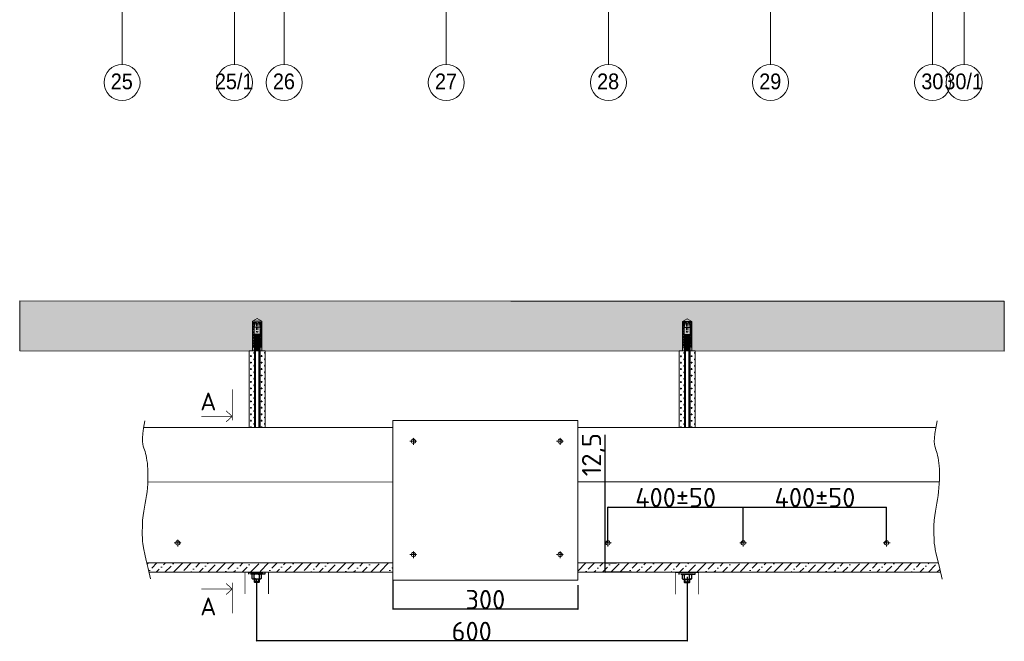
# Model space of a CAD drawing. Header units: millimetres. Extents: x 2030 to 92626, y -23454 to 23750.
# Tile 9 of 37: x 47032 to 68897, y -21262 to -7462. Entities that reach past the tile are written whole.
import ezdxf

# ---------------------------------------------------------------- set-up
doc = ezdxf.new("R2010")
doc.units = ezdxf.units.MM
for name, pattern in [('CENTER', [50.8, 31.75, -6.35, 6.35, -6.35]), ('HIDDEN2', [4.7625, 3.175, -1.5875]), ('Линия сетки', [25, 20, -2.5, 0, -2.5])]:
    doc.linetypes.add(name, pattern=pattern)
for name, color, linetype, lineweight in [('01_Техстронг Плита', 32, 'Continuous', 9), ('02_Техстронг Профиль', 7, 'Continuous', 9), ('Оси', 7, 'Continuous', 9), ('Расходные материалы', 252, 'Continuous', 9)]:
    doc.layers.add(name, color=color, linetype=linetype, lineweight=lineweight)
for name, color, linetype, lineweight, true_color in [('Анкеры и саморезы', 7, 'Continuous', 9, 0x000000), ('Размеры и выноски', 7, 'Continuous', 9, 0x000000), ('Строительные конструкции', 7, 'Continuous', 9, 0x000000), ('Шпильки', 7, 'Continuous', 9, 0x000000)]:
    doc.layers.add(name, color=color, linetype=linetype, lineweight=lineweight, true_color=true_color)
doc.styles.add('Arial_1', font='arial.ttf', dxfattribs={"width": 0.9, "height": 350})
doc.styles.add('ISOCPEUR', font='isocpeur.ttf')
doc.styles.add('MPM', font='isocpeur.ttf')
doc.dimstyles.new('ISO-25', dxfattribs={"dimtxt": 2.5, "dimasz": 2.5, "dimexe": 1.25, "dimexo": 0.625, "dimtad": 1, "dimtxsty": 'Standard', "dimcen": 2.5, "dimadec": 0, "dimazin": 0, "dimtfac": 1, "dimtmove": 0, "dimatfit": 3, "dimfxl": 1, "dimarcsym": 0})

# ---------------------------------------------------------------- blocks, each defined once
blk = doc.blocks.new('Ось сетки - Круг_Ø8 мм-6577-МКСС_LB01_-7_650__Кабельные конструкции_Короба_ 4')
at = {"layer": 'Оси', "lineweight": 20}
for start, end in [(360, 180), (180, 360)]:
    blk.add_arc((0, 0), 4, start, end, dxfattribs=at)
blk = doc.blocks.new('_Oblique')
at = {"color": 0, "linetype": 'ByBlock', "lineweight": -2}
blk.add_line((-0.5, -0.5), (0.5, 0.5), dxfattribs=at)
blk = doc.blocks.new('*D183')
at = {"layer": 'Defpoints', "color": 0, "transparency": 16777216}
for p in [(55315, -19909), (59430, -20014), (55315, -20550)]:
    blk.add_point(p, dxfattribs=at)
at = {"layer": 'Размеры и выноски', "color": 0, "lineweight": -2, "transparency": 16777216}
for p, q in [((55315, -19909), (55315, -20551)), ((59430, -20014), (59430, -20551)), ((59430, -20550), (55315, -20550))]:
    blk.add_line(p, q, dxfattribs=at)
at = {"layer": 'Размеры и выноски', "color": 0, "lineweight": -2, "transparency": 16777216, "xscale": 2.5, "yscale": 2.5, "zscale": 2.5, "rotation": 180}
blk.add_blockref('_Oblique', (55315, -20550), dxfattribs=at)
at = {"layer": 'Размеры и выноски', "color": 0, "lineweight": -2, "transparency": 16777216, "xscale": 2.5, "yscale": 2.5, "zscale": 2.5}
blk.add_blockref('_Oblique', (59430, -20550), dxfattribs=at)
at = {"layer": 'Размеры и выноски', "color": 0, "transparency": 16777216, "insert": (57373, -20336), "char_height": 250, "attachment_point": 5, "style": 'ISOCPEUR'}
blk.add_mtext('{\\H1.70293x;300}', dxfattribs=at)
blk = doc.blocks.new('*D171')
at = {"layer": 'Defpoints', "color": 0, "transparency": 16777216}
for p in [(60036, -19524), (60283, -19524), (60620, -19730)]:
    blk.add_point(p, dxfattribs=at)
at = {"layer": 'Размеры и выноски', "color": 0, "lineweight": -2, "transparency": 16777216}
for p, q in [((60036, -19524), (60036, -16682)), ((60283, -19524), (60035, -19524)), ((60036, -19730), (60036, -19524)), ((60620, -19730), (60035, -19730)), ((60036, -19730), (60036, -19733))]:
    blk.add_line(p, q, dxfattribs=at)
at = {"layer": 'Размеры и выноски', "color": 0, "lineweight": -2, "transparency": 16777216, "xscale": 2.5, "yscale": 2.5, "zscale": 2.5}
for p, rotation in [((60036, -19524), 270), ((60036, -19730), 90)]:
    blk.add_blockref('_Oblique', p, dxfattribs=dict(at, rotation=rotation))
at = {"layer": 'Размеры и выноски', "color": 0, "transparency": 16777216, "insert": (59780, -17119), "char_height": 250, "attachment_point": 5, "rotation": 90, "style": 'ISOCPEUR'}
blk.add_mtext('{\\H1.70293x;12,5}', dxfattribs=at)
blk = doc.blocks.new('*D172')
at = {"layer": 'Defpoints', "color": 0, "transparency": 16777216}
for p in [(63099, -18283), (60096, -19086), (63099, -19078)]:
    blk.add_point(p, dxfattribs=at)
at = {"layer": 'Размеры и выноски', "color": 0, "lineweight": -2, "transparency": 16777216}
for p, q in [((60096, -19085), (60096, -18282)), ((60096, -18283), (63099, -18283)), ((63099, -19077), (63099, -18282))]:
    blk.add_line(p, q, dxfattribs=at)
at = {"layer": 'Размеры и выноски', "color": 0, "lineweight": -2, "transparency": 16777216, "xscale": 2.5, "yscale": 2.5, "zscale": 2.5, "rotation": 180}
blk.add_blockref('_Oblique', (60096, -18283), dxfattribs=at)
at = {"layer": 'Размеры и выноски', "color": 0, "lineweight": -2, "transparency": 16777216, "xscale": 2.5, "yscale": 2.5, "zscale": 2.5}
blk.add_blockref('_Oblique', (63099, -18283), dxfattribs=at)
at = {"layer": 'Размеры и выноски', "color": 0, "transparency": 16777216, "insert": (61598, -18070), "char_height": 250, "width": 288, "attachment_point": 5, "style": 'ISOCPEUR'}
blk.add_mtext('{\\H1.70293x;400\\A1;±50}', dxfattribs=at)
blk = doc.blocks.new('*D173')
at = {"layer": 'Defpoints', "color": 0, "transparency": 16777216}
for p in [(66282, -18283), (63099, -19078), (66282, -19078)]:
    blk.add_point(p, dxfattribs=at)
at = {"layer": 'Размеры и выноски', "color": 0, "lineweight": -2, "transparency": 16777216}
for p, q in [((63099, -19077), (63099, -18282)), ((63099, -18283), (66282, -18283)), ((66282, -19077), (66282, -18282))]:
    blk.add_line(p, q, dxfattribs=at)
at = {"layer": 'Размеры и выноски', "color": 0, "lineweight": -2, "transparency": 16777216, "xscale": 2.5, "yscale": 2.5, "zscale": 2.5, "rotation": 180}
blk.add_blockref('_Oblique', (63099, -18283), dxfattribs=at)
at = {"layer": 'Размеры и выноски', "color": 0, "lineweight": -2, "transparency": 16777216, "xscale": 2.5, "yscale": 2.5, "zscale": 2.5}
blk.add_blockref('_Oblique', (66282, -18283), dxfattribs=at)
at = {"layer": 'Размеры и выноски', "color": 0, "transparency": 16777216, "insert": (64691, -18070), "char_height": 250, "attachment_point": 5, "style": 'ISOCPEUR'}
blk.add_mtext('{\\H1.70293x;400\\A1;±50}', dxfattribs=at)
blk = doc.blocks.new('*U167')
at = {"layer": 'Анкеры и саморезы', "lineweight": 5, "true_color": 0x939598}
h = blk.add_hatch(dxfattribs=at)
h.set_pattern_fill('STEEL', color=252, scale=0.8)
h.set_pattern_definition([(45, (-16380.2264, 15704.676), (-1.79605122, 1.79605122), []), (45, (-16380.2264, 15705.946), (-1.79605122, 1.79605122), [])])
h.paths.add_polyline_path([(-4, 30.6), (-2.9, 36.7), (-5.8, 36.7), (-5.8, 4.7), (-4, 4.7)])
h.paths.add_polyline_path([(5.8, 36.7), (2.9, 36.7), (4, 30.6), (4, 4.7), (5.8, 4.7)])
at = {"layer": 'Анкеры и саморезы', "color": 252, "lineweight": 5, "true_color": 0x939598}
for p, q in [((6, 38.3), (-6, 38.3)), ((-5.8, 36.7), (-5.8, 4.7)), ((-0.8, 36.7), (-5.8, 36.7)), ((-4, 30.6), (-4, 4.7)), ((-3.9, 30.6), (3.9, 30.6)), ((-3.1, 35), (3.1, 35)), ((-0.8, 36.7), (-0.8, 35)), ((5.8, 36.7), (0.8, 36.7)), ((0.8, 36.7), (0.8, 35)), ((4, 30.6), (4, 4.7)), ((5.8, 36.7), (5.8, 4.7)), ((-4, 24.3), (-5.8, 24.3)), ((-4, 19.2), (-3.6, 19.5)), ((-4, 19.2), (-3.4, 18.9)), ((-4, 18), (-3.4, 18.4)), ((-4, 18), (-3.4, 17.7)), ((-4, 16.8), (-3.4, 17.2)), ((-4, 16.8), (-3.4, 16.5)), ((-4, 15.6), (-3.4, 16)), ((-4, 15.6), (-3.4, 15.3)), ((-4, 14.4), (-3.4, 14.8)), ((-4, 14.4), (-3.4, 14.1)), ((-4, 13.2), (-3.4, 13.6)), ((-4, 13.2), (-3.4, 12.9)), ((3.9, 21.5), (-3.9, 21.5)), ((-3.4, 18.4), (-3.4, 18.9)), ((-3.4, 17.2), (-3.4, 17.7)), ((-3.4, 16), (-3.4, 16.5)), ((-3.4, 14.8), (-3.4, 15.3)), ((-3.4, 13.6), (-3.4, 14.1)), ((-3.4, 12.4), (-3.4, 12.9)), ((3.4, 19), (3.4, 19.5)), ((4, 18.6), (3.4, 19)), ((4, 18.6), (3.4, 18.3)), ((3.4, 17.8), (3.4, 18.3)), ((4, 17.4), (3.4, 17.8)), ((4, 17.4), (3.4, 17.1)), ((3.4, 16.6), (3.4, 17.1)), ((4, 16.2), (3.4, 16.6)), ((4, 16.2), (3.4, 15.9)), ((3.4, 15.4), (3.4, 15.9)), ((4, 15), (3.4, 15.4)), ((4, 15), (3.4, 14.7)), ((3.4, 14.2), (3.4, 14.7)), ((4, 13.8), (3.4, 14.2)), ((4, 13.8), (3.4, 13.5)), ((3.4, 13), (3.4, 13.5)), ((4, 12.6), (3.4, 13)), ((4, 24.3), (5.8, 24.3)), ((-3.8, 4.7), (-6, 4.7)), ((-4, 12), (-3.4, 12.4)), ((-4, 12), (-3.4, 11.7)), ((-4, 10.8), (-3.4, 11.2)), ((-4, 10.8), (-3.4, 10.5)), ((-4, 9.6), (-3.4, 10)), ((-4, 9.6), (-3.4, 9.3)), ((-4, 8.4), (-3.4, 8.8)), ((-4, 8.4), (-3.4, 8.1)), ((-4, 7.2), (-3.4, 7.6)), ((-4, 7.2), (-3.4, 6.9)), ((-4, 6), (-3.4, 6.4)), ((-4, 6), (-3.4, 5.7)), ((-4, 4.8), (-3.4, 5.2)), ((-4, 4.8), (-3.4, 4.5)), ((-4, 3.6), (-3.4, 4)), ((-4, 3.6), (-3.4, 3.3)), ((-4, 2.4), (-3.4, 2.8)), ((-4, 2.4), (-3.4, 2.1)), ((-4, 1.2), (-3.4, 1.6)), ((-4, 1.2), (-3.4, 0.9)), ((-4, 0), (-3.4, 0.4)), ((-4, 0), (-3.9, 0)), ((-3.4, 11.2), (-3.4, 11.7)), ((-3.4, 10), (-3.4, 10.5)), ((-3.4, 8.8), (-3.4, 9.3)), ((-3.4, 7.6), (-3.4, 8.1)), ((-3.4, 6.4), (-3.4, 6.9)), ((-3.4, 5.2), (-3.4, 5.7)), ((-3.4, 4), (-3.4, 4.5)), ((-3.4, 2.8), (-3.4, 3.3)), ((-3.4, 1.6), (-3.4, 2.1)), ((-3.4, 0.4), (-3.4, 0.9)), ((4, 12.6), (3.4, 12.3)), ((3.4, 11.8), (3.4, 12.3)), ((4, 11.4), (3.4, 11.8)), ((4, 11.4), (3.4, 11.1)), ((3.4, 10.6), (3.4, 11.1)), ((4, 10.2), (3.4, 10.6)), ((4, 10.2), (3.4, 9.9)), ((3.4, 9.4), (3.4, 9.9)), ((4, 9), (3.4, 9.4)), ((4, 9), (3.4, 8.7)), ((3.4, 8.2), (3.4, 8.7)), ((4, 7.8), (3.4, 8.2)), ((4, 7.8), (3.4, 7.5)), ((3.4, 7), (3.4, 7.5)), ((4, 6.6), (3.4, 7)), ((4, 6.6), (3.4, 6.3)), ((3.4, 5.8), (3.4, 6.3)), ((4, 5.4), (3.4, 5.8)), ((4, 5.4), (3.4, 5.1)), ((3.4, 4.6), (3.4, 5.1)), ((6, 4.7), (3.4, 4.7)), ((4, 4.2), (3.4, 4.6)), ((4, 4.2), (3.4, 3.9)), ((3.4, 3.4), (3.4, 3.9)), ((4, 3), (3.4, 3.4)), ((4, 3), (3.4, 2.7)), ((3.4, 2.2), (3.4, 2.7)), ((4, 1.8), (3.4, 2.2)), ((4, 1.8), (3.4, 1.5)), ((3.4, 1), (3.4, 1.5)), ((4, 0.6), (3.4, 1)), ((4, 0.6), (3.4, 0.3)), ((3.4, 0), (3.4, 0.3))]:
    blk.add_line(p, q, dxfattribs=at)
at = {"layer": 'Анкеры и саморезы', "color": 252, "lineweight": 5, "true_color": 0x939598, "extrusion": (1.22461e-16, 5.99869e-32, -1)}
for p, q in [((-4, 30.6), (-2.9, 36.7)), ((-3.9, 30.6), (-3.1, 35)), ((-3.9, 21.5), (-3.9, 30.6)), ((2.9, 36.7), (4, 30.6)), ((3.1, 35), (3.9, 30.6)), ((3.9, 30.6), (3.9, 21.5)), ((-2.6, 20.7), (-3.9, 21.5)), ((2.6, 20.3), (-2.6, 20.3)), ((3.9, 21.5), (2.6, 20.7))]:
    blk.add_line(p, q, dxfattribs=at)
at = {"layer": 'Анкеры и саморезы', "color": 252, "linetype": 'HIDDEN2', "lineweight": 5, "true_color": 0x939598}
for p, q in [((-0.8, 35), (-0.8, 25.1)), ((0.8, 35), (0.8, 25.1))]:
    blk.add_line(p, q, dxfattribs=at)
at = {"layer": 'Анкеры и саморезы', "color": 252, "lineweight": 5, "true_color": 0x939598, "extrusion": (-1.22461e-16, 4.49903e-32, -1)}
for p, q in [((4, 18.6), (-4, 18)), ((4, 17.4), (-4, 16.8)), ((4, 16.2), (-4, 15.6)), ((4, 15), (-4, 14.4)), ((4, 13.8), (-4, 13.2)), ((3.4, 19.5), (-3.4, 18.9)), ((3.4, 19.5), (-3.4, 18.9)), ((3.4, 19), (-3.4, 18.4)), ((3.4, 18.3), (-3.4, 17.7)), ((3.4, 17.8), (-3.4, 17.2)), ((3.4, 17.1), (-3.4, 16.5)), ((3.4, 16.6), (-3.4, 16)), ((3.4, 15.9), (-3.4, 15.3)), ((3.4, 15.4), (-3.4, 14.8)), ((3.4, 14.7), (-3.4, 14.1)), ((3.4, 14.2), (-3.4, 13.6)), ((3.4, 13.5), (-3.4, 12.9)), ((3.4, 13), (-3.4, 12.4)), ((4, 12.6), (-4, 12)), ((4, 11.4), (-4, 10.8)), ((4, 10.2), (-4, 9.6)), ((4, 9), (-4, 8.4)), ((4, 7.8), (-4, 7.2)), ((4, 6.6), (-4, 6)), ((4, 5.4), (-4, 4.8)), ((4, 4.2), (-4, 3.6)), ((4, 3), (-4, 2.4)), ((4, 1.8), (-4, 1.2)), ((4, 0.6), (-4, 0)), ((3.4, 12.3), (-3.4, 11.7)), ((3.4, 11.8), (-3.4, 11.2)), ((3.4, 11.1), (-3.4, 10.5)), ((3.4, 11.1), (-3.4, 10.5)), ((3.4, 10.6), (-3.4, 10)), ((3.4, 9.9), (-3.4, 9.3)), ((3.4, 9.9), (-3.4, 9.3)), ((3.4, 9.4), (-3.4, 8.8)), ((3.4, 8.7), (-3.4, 8.1)), ((3.4, 8.2), (-3.4, 7.6)), ((3.4, 7.5), (-3.4, 6.9)), ((3.4, 7), (-3.4, 6.4)), ((3.4, 6.3), (-3.4, 5.7)), ((3.4, 5.8), (-3.4, 5.2)), ((3.4, 5.1), (-3.4, 4.5)), ((3.4, 4.6), (-3.4, 4)), ((3.4, 3.9), (-3.4, 3.3)), ((3.4, 3.4), (-3.4, 2.8)), ((3.4, 2.7), (-3.4, 2.1)), ((3.4, 2.2), (-3.4, 1.6)), ((3.4, 1.5), (-3.4, 0.9)), ((3.4, 1.5), (-3.4, 0.9)), ((3.4, 1), (-3.4, 0.4)), ((3.4, 0.3), (0.4, 0)), ((3.4, 0.3), (0.4, 0))]:
    blk.add_line(p, q, dxfattribs=at)
at = {"layer": 'Анкеры и саморезы', "color": 252, "lineweight": 5, "true_color": 0x939598, "extrusion": (1.22461e-16, -5.99869e-32, -1)}
for p, q in [((3.4, 19.5), (-3.6, 19.5)), ((-2.6, 20.3), (-3.4, 19.5)), ((2.6, 20.7), (-2.6, 20.7)), ((3.4, 19.5), (2.6, 20.3))]:
    blk.add_line(p, q, dxfattribs=at)
at = {"layer": 'Анкеры и саморезы', "color": 252, "lineweight": 5, "ltscale": 5, "true_color": 0x939598}
blk.add_line((6, 0), (-6, 0), dxfattribs=at)
at = {"layer": 'Анкеры и саморезы', "color": 252, "lineweight": 5, "true_color": 0x939598}
blk.add_lwpolyline([(-6, 0), (-6, 38.3), (0, 41.8), (6, 38.3), (6, 0)], dxfattribs=at)
at = {"layer": 'Анкеры и саморезы', "color": 252, "linetype": 'HIDDEN2', "lineweight": 5, "true_color": 0x939598}
blk.add_arc((0, 25.1), 0.8, 180, 0, dxfattribs=at)
blk = doc.blocks.new('*D175')
at = {"layer": 'Defpoints', "color": 0, "transparency": 16777216}
for p in [(52288, -19877), (61851, -19830), (52288, -21255)]:
    blk.add_point(p, dxfattribs=at)
at = {"layer": 'Размеры и выноски', "color": 0, "lineweight": -2, "transparency": 16777216}
for p, q in [((52288, -19877), (52288, -21257)), ((61851, -19831), (61851, -21257)), ((61851, -21255), (52288, -21255))]:
    blk.add_line(p, q, dxfattribs=at)
at = {"layer": 'Размеры и выноски', "color": 0, "lineweight": -2, "transparency": 16777216, "xscale": 2.5, "yscale": 2.5, "zscale": 2.5, "rotation": 180}
blk.add_blockref('_Oblique', (52288, -21255), dxfattribs=at)
at = {"layer": 'Размеры и выноски', "color": 0, "lineweight": -2, "transparency": 16777216, "xscale": 2.5, "yscale": 2.5, "zscale": 2.5}
blk.add_blockref('_Oblique', (61851, -21255), dxfattribs=at)
at = {"layer": 'Размеры и выноски', "color": 0, "transparency": 16777216, "insert": (57070, -21042), "char_height": 250, "attachment_point": 5, "style": 'ISOCPEUR'}
blk.add_mtext('{\\H1.70293x;600}', dxfattribs=at)

msp = doc.modelspace()

# ---------------------------------------------------------------- hatches: boundary and pattern name
at = {"layer": '01_Техстронг Плита', "ltscale": 4}
h = msp.add_hatch(dxfattribs=at)
h.set_pattern_fill('ANSI36', color=32, scale=42.429359, angle=-180, style=0)
h.set_pattern_definition([(225, (-69225.76, -107013.68), (-71.44247, -261.95573), [336.78304, -67.3566, 0, -67.3566])])
edge = h.paths.add_edge_path()
edge.add_line((55315.458, -19523.542), (49853.42, -19523.542))
edge.add_spline(control_points=[(49853.42, -19523.542), (49856.208, -19535.336), (49859.079, -19547.433), (49862.038, -19559.844)], knot_values=[4.13882252, 4.13882252, 4.13882252, 4.13882252, 4.143279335, 4.143279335, 4.143279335, 4.143279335], degree=3, periodic=0)
edge.add_spline(control_points=[(49862.038, -19559.844), (49874.242, -19611.036), (49887.927, -19667.551), (49903.279, -19730.061)], knot_values=[4.143279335, 4.143279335, 4.143279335, 4.143279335, 4.161663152, 4.161663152, 4.161663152, 4.161663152], degree=3, periodic=0)
edge.add_line((49903.279, -19730.061), (55315.458, -19730.061))
edge.add_line((55315.458, -19730.061), (55315.458, -19523.542))
edge = h.paths.add_edge_path()
edge.add_spline(control_points=[(67481.297, -19730.061), (67462.235, -19652.398), (67445.744, -19583.987), (67431.466, -19523.542)], knot_values=[4.138412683, 4.138412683, 4.138412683, 4.138412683, 4.161159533, 4.161159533, 4.161159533, 4.161159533], degree=3, periodic=0)
edge.add_line((67431.466, -19523.542), (59427.098, -19523.542))
edge.add_line((59427.098, -19523.542), (59427.098, -19730.061))
edge.add_line((59427.098, -19730.061), (67481.297, -19730.061))
at = {"layer": 'Строительные конструкции'}
h = msp.add_hatch(dxfattribs=at)
h.set_pattern_fill('AR-CONC', color=256, scale=4.774714)
h.set_pattern_definition([(50, (-1048644.9, 177096.6), (869.8798, -76.1046), [90.9583, -1000.5414]), (355, (-1048644.9, 177096.6), (-168.2773, 912.2419), [72.76665, -800.4359]), (100.451445, (-1048572.4, 177090.2), (701.6025, 836.1373), [77.3027, -850.3301]), (46.1842, (-1048644.9, 177339.1), (1294.325, -200.7401), [136.4375, -1500.8121]), (96.63556, (-1048537, 177322.4), (1133.537, 1181.3891), [115.954, -1275.4963]), (351.18415, (-1048644.9, 177339.1), (1133.537, 1181.3891), [109.1498, -1200.6484]), (21, (-1048523.6, 177278.5), (723.91543, -488.28712), [90.9583, -1000.5414]), (326, (-1048523.6, 177278.5), (295.08704, 879.44495), [72.76665, -800.43314]), (71.451445, (-1048463.3, 177237.8), (1019.0025, 391.15783), [77.3027, -850.3286]), (37.5, (-1048644.9, 177096.57), (14.7472, 403.72617), [0, -790.73092, 0, -812.56091, 0, -803.46508]), (7.5, (-1048644.9, 177096.57), (319.04481, 478.33364), [0, -463.281, 0, -772.53926, 0, -306.22631]), (327.5, (-1048915.34, 177096.57), (647.40638, -27.35312), [0, -303.19437, 0, -945.96644, 0, -1255.2247]), (317.5, (-1049036.6, 177096.57), (707.27455, 121.40424), [0, -394.15268, 0, -628.21874, 0, -891.39145])])
h.paths.add_polyline_path([(47031.82, -13703.441), (47031.82, -14812.964), (68897.177, -14817.702), (68897.177, -13708.18), (57935.408, -13708.18)])
at = {"layer": 'Шпильки'}
h = msp.add_hatch(dxfattribs=at)
h.set_pattern_fill('CROSS', color=102, scale=11.300158)
h.set_pattern_definition([(0, (-504606.24, -293559.165), (71.756001, 71.756001), [35.878, -107.634002]), (90, (-504588.3, -293577.104), (-71.756001, 71.756001), [35.878, -107.634002])])
h.paths.add_polyline_path([(52127.14, -16516.464), (52243.38, -16516.464), (52243.38, -14813.867), (52127.14, -14813.867)])
h = msp.add_hatch(dxfattribs=at)
h.set_pattern_fill('CROSS', color=102, scale=11.300158)
h.set_pattern_definition([(0, (-504368.74, -293558.75), (71.756001, 71.756001), [35.878, -107.634002]), (90, (-504350.8, -293576.685), (-71.756001, 71.756001), [35.878, -107.634002])])
h.paths.add_polyline_path([(52364.637, -16516.464), (52480.877, -16516.464), (52480.949, -14813.965), (52364.709, -14813.965)])
h = msp.add_hatch(dxfattribs=at)
h.set_pattern_fill('CROSS', color=102, scale=11.300158)
h.set_pattern_definition([(0, (-495056.81, -293561.436), (71.756001, 71.756001), [35.878, -107.634002]), (90, (-495038.874, -293579.375), (-71.756001, 71.756001), [35.878, -107.634002])])
h.paths.add_polyline_path([(61676.564, -16518.735), (61792.803, -16518.735), (61792.803, -14816.137), (61676.564, -14816.137)])
h = msp.add_hatch(dxfattribs=at)
h.set_pattern_fill('CROSS', color=102, scale=11.300158)
h.set_pattern_definition([(0, (-494819.316, -293561.02), (71.756001, 71.756001), [35.878, -107.634002]), (90, (-494801.38, -293578.956), (-71.756001, 71.756001), [35.878, -107.634002])])
h.paths.add_polyline_path([(61914.061, -16518.735), (62030.3, -16518.735), (62030.372, -14816.235), (61914.133, -14816.235)])

# ---------------------------------------------------------------- linework, layer by layer
at = {"ltscale": 100}
for p, q in [((52364.71, -14813.519), (52243.91, -14813.519)), ((61914.133, -14815.79), (61793.334, -14815.79))]:
    msp.add_line(p, q, dxfattribs=at)
at = {"ltscale": 40}
for p, q in [((52243.91, -14813.519), (52243.91, -16516.464)), ((52259.01, -14813.519), (52259.01, -16516.464)), ((52349.61, -16516.464), (52349.61, -14813.519)), ((52364.71, -14813.519), (52364.71, -16516.464)), ((61793.334, -14815.79), (61793.334, -16518.735)), ((61808.433, -14815.79), (61808.433, -16518.735)), ((61899.033, -16518.735), (61899.033, -14815.79)), ((61914.133, -14815.79), (61914.133, -16518.735))]:
    msp.add_line(p, q, dxfattribs=at)
at = {"linetype": 'HIDDEN2', "ltscale": 100}
for p, q in [((52221.629, -19773.927), (52239.53, -19786.815)), ((52221.629, -19876.606), (52239.53, -19863.718)), ((52257.432, -19773.927), (52239.53, -19786.815)), ((52239.53, -19863.718), (52239.53, -19786.815)), ((52257.432, -19876.606), (52239.53, -19863.718)), ((52337.869, -19773.927), (52355.77, -19786.815)), ((52337.869, -19876.606), (52355.77, -19863.718)), ((52373.671, -19773.927), (52355.77, -19786.815)), ((52355.77, -19863.718), (52355.77, -19786.815)), ((52373.671, -19876.606), (52355.77, -19863.718)), ((61774.946, -19778.709), (61792.847, -19791.598)), ((61774.946, -19881.389), (61792.847, -19868.5)), ((61810.748, -19778.709), (61792.847, -19791.598)), ((61792.847, -19868.5), (61792.847, -19791.598)), ((61810.748, -19881.389), (61792.847, -19868.5)), ((61891.185, -19778.709), (61909.086, -19791.598)), ((61891.185, -19881.389), (61909.086, -19868.5)), ((61926.988, -19778.709), (61909.086, -19791.598)), ((61909.086, -19868.5), (61909.086, -19791.598)), ((61926.988, -19881.389), (61909.086, -19868.5))]:
    msp.add_line(p, q, dxfattribs=at)
at = {"linetype": 'HIDDEN2', "ltscale": 40}
for p, q in [((52237.25, -19876.606), (52237.25, -19942.039)), ((52252.35, -19876.606), (52252.35, -19957.139)), ((52342.95, -19957.139), (52342.95, -19876.606)), ((52358.05, -19942.039), (52358.05, -19876.606)), ((61790.567, -19881.389), (61790.567, -19946.822)), ((61805.667, -19881.389), (61805.667, -19961.922)), ((61896.267, -19961.922), (61896.267, -19881.389)), ((61911.367, -19946.822), (61911.367, -19881.389)), ((52358.05, -19942.039), (52237.25, -19942.039)), ((52237.25, -19942.039), (52252.35, -19957.139)), ((52342.95, -19957.139), (52252.35, -19957.139)), ((52358.05, -19942.039), (52342.95, -19957.139)), ((61911.367, -19946.822), (61790.567, -19946.822)), ((61790.567, -19946.822), (61805.667, -19961.922)), ((61896.267, -19961.922), (61805.667, -19961.922)), ((61911.367, -19946.822), (61896.267, -19961.922))]:
    msp.add_line(p, q, dxfattribs=at)
at = {"color": 7, "lineweight": 50, "const_width": 15.916}
for points in [[(51751.555, -15671.156), (51751.555, -16356.485)], [(51751.555, -16268.55), (51615.568, -16146.133)], [(51751.555, -16268.55), (51064.167, -16268.55)], [(51751.555, -16268.55), (51615.568, -16390.966)], [(52035.597, -19733.66), (52557.23, -19733.66), (52557.23, -20211.131)], [(52035.597, -19733.66), (52035.597, -20211.131)], [(61588.914, -19738.443), (62110.546, -19738.443), (62110.546, -20215.914)], [(61588.914, -19738.443), (61588.914, -20215.914)], [(51751.555, -20101.907), (51064.167, -20101.907)], [(51751.555, -20101.907), (51615.568, -19979.49)], [(51751.555, -20101.907), (51615.568, -20224.323)], [(51751.555, -19958.877), (51751.555, -20644.207)]]:
    msp.add_lwpolyline(points, dxfattribs=at)
at = {"linetype": 'HIDDEN2', "ltscale": 100}
for points in [[(52474.289, -19773.927), (52121.011, -19773.927), (52121.011, -19733.66), (52474.289, -19733.66)], [(52208.342, -19773.927), (52190.441, -19786.815), (52190.441, -19863.718), (52208.342, -19876.606), (52386.959, -19876.606), (52404.86, -19863.718), (52404.86, -19786.815), (52386.959, -19773.927)], [(62027.606, -19778.709), (61674.328, -19778.709), (61674.328, -19738.443), (62027.606, -19738.443)], [(61761.658, -19778.709), (61743.757, -19791.598), (61743.757, -19868.5), (61761.658, -19881.389), (61940.275, -19881.389), (61958.176, -19868.5), (61958.176, -19791.598), (61940.275, -19778.709)]]:
    msp.add_lwpolyline(points, close=True, dxfattribs=at)
at = {"layer": '01_Техстронг Плита', "color": 5, "ltscale": 4}
msp.add_lwpolyline([(59427.098, -19908.512), (55315.458, -19908.512), (55315.458, -16361.78), (59427.098, -16361.78)], close=True, dxfattribs=at)
at = {"layer": '01_Техстронг Плита', "color": 32, "ltscale": 4}
for points in [[(49784.84, -16516.464), (55315.458, -16516.464)], [(59427.098, -16516.464), (67378.087, -16516.464)], [(49876.437, -17725.731), (55315.458, -17725.555)], [(59427.098, -17725.423), (67454.475, -17725.164)], [(55315.458, -19523.542), (49854.293, -19523.542)], [(67431.466, -19523.542), (59427.098, -19523.542)], [(55315.458, -19730.061), (49903.706, -19730.061)], [(49903.706, -19730.061), (55315.458, -19730.061)], [(67481.297, -19730.061), (59427.098, -19730.061)], [(59427.098, -19730.061), (67481.297, -19730.061)]]:
    msp.add_lwpolyline(points, dxfattribs=at)
for points in [[(49811.204, -16371.271), (49725.328, -16833.116), (49806.197, -16984.12), (49898.876, -17375.528), (49861.727, -18146.587), (49723.79, -18563.76), (49769.313, -19194.942), (49940.226, -19879.153)], [(67409.174, -16370.984), (67303.339, -16833.116), (67384.209, -16984.12), (67476.888, -17375.528), (67439.738, -18146.587), (67301.802, -18563.76), (67347.325, -19194.942), (67519.865, -19885.746)]]:
    msp.add_open_spline(points, degree=3, knots=[0, 0, 0, 0, 1, 2, 3, 4, 4.175284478, 4.175284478, 4.175284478, 4.175284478], dxfattribs=at)
at = {"layer": 'Оси', "linetype": 'Линия сетки'}
for p, q in [((49304.723, -8455.161), (49304.723, 23749.948)), ((51804.723, -8455.161), (51804.723, 23749.948)), ((52904.723, -8455.161), (52904.723, 23749.948)), ((56504.723, -8455.161), (56504.723, 23749.948)), ((60104.723, -8455.161), (60104.723, 23749.948)), ((63704.723, -8455.161), (63704.723, 23749.948)), ((67304.723, -8455.161), (67304.723, 23749.948)), ((68004.723, -8455.161), (68004.723, 23749.948))]:
    msp.add_line(p, q, dxfattribs=at)
at = {"layer": 'Расходные материалы', "color": 253, "linetype": 'CENTER'}
for p, q in [((55697.779, -16821.724), (55851.049, -16821.724)), ((55697.779, -16821.724), (55851.049, -16821.724)), ((55774.414, -16898.359), (55774.414, -16745.089)), ((55774.414, -16898.359), (55774.414, -16745.089)), ((58956.281, -16821.724), (59109.551, -16821.724)), ((58956.281, -16821.724), (59109.551, -16821.724)), ((59032.916, -16898.359), (59032.916, -16745.089)), ((59032.916, -16898.359), (59032.916, -16745.089)), ((50540.744, -19154.468), (50540.744, -19001.198)), ((50540.744, -19154.468), (50540.744, -19001.198)), ((60096.161, -19154.468), (60096.161, -19001.198)), ((60096.161, -19154.468), (60096.161, -19001.198)), ((63099.058, -19154.468), (63099.058, -19001.198)), ((63099.058, -19154.468), (63099.058, -19001.198)), ((66282.201, -19154.468), (66282.201, -19001.198)), ((66282.201, -19154.468), (66282.201, -19001.198)), ((50464.109, -19077.833), (50617.379, -19077.833)), ((50464.109, -19077.833), (50617.379, -19077.833)), ((60019.526, -19077.833), (60172.796, -19077.833)), ((60019.526, -19077.833), (60172.796, -19077.833)), ((63022.423, -19077.833), (63175.693, -19077.833)), ((63022.423, -19077.833), (63175.693, -19077.833)), ((66205.566, -19077.833), (66358.836, -19077.833)), ((66205.566, -19077.833), (66358.836, -19077.833)), ((55697.779, -19338.752), (55851.049, -19338.752)), ((55697.779, -19338.752), (55851.049, -19338.752)), ((55774.414, -19415.387), (55774.414, -19262.117)), ((55774.414, -19415.387), (55774.414, -19262.117)), ((58956.281, -19338.752), (59109.551, -19338.752)), ((58956.281, -19338.752), (59109.551, -19338.752)), ((59032.916, -19415.387), (59032.916, -19262.117)), ((59032.916, -19415.387), (59032.916, -19262.117))]:
    msp.add_line(p, q, dxfattribs=at)
at = {"layer": 'Расходные материалы', "color": 253, "linetype": 'Continuous'}
for centre in [(55774.414, -16821.724), (55774.414, -16821.724), (59032.916, -16821.724), (59032.916, -16821.724), (50540.744, -19077.833), (50540.744, -19077.833), (60096.161, -19077.833), (60096.161, -19077.833), (63099.058, -19077.833), (63099.058, -19077.833), (66282.201, -19077.833), (66282.201, -19077.833), (55774.414, -19338.752), (55774.414, -19338.752), (59032.916, -19338.752), (59032.916, -19338.752)]:
    msp.add_circle(centre, 48.252, dxfattribs=at)
at = {"layer": 'Строительные конструкции'}
msp.add_lwpolyline([(57935.408, -13708.18), (47031.82, -13703.441), (47031.82, -14812.964), (68897.177, -14817.702), (68897.177, -13708.18)], close=True, dxfattribs=at)
at = {"layer": 'Шпильки', "color": 102, "ltscale": 4}
for points in [[(52127.14, -14813.867), (52243.38, -14813.867), (52243.38, -16516.464), (52127.14, -16516.464)], [(52364.709, -14813.965), (52480.949, -14813.965), (52480.877, -16516.464), (52364.637, -16516.464)], [(61676.564, -14816.137), (61792.803, -14816.137), (61792.803, -16518.735), (61676.564, -16518.735)], [(61914.133, -14816.235), (62030.372, -14816.235), (62030.3, -16518.735), (61914.061, -16518.735)]]:
    msp.add_lwpolyline(points, close=True, dxfattribs=at)

# ---------------------------------------------------------------- block references
at = {"layer": 'Анкеры и саморезы', "xscale": 17.11317489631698, "yscale": 17.11317489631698, "zscale": 17.11317489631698}
for p in [(52304.129, -14813.519), (61853.553, -14815.79)]:
    msp.add_blockref('*U167', p, dxfattribs=at)
at = {"layer": 'Оси', "lineweight": 20, "xscale": 99.99999999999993, "yscale": 99.99999999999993, "zscale": 99.99999999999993}
for p in [(49304.723, -8855.161), (51804.723, -8855.161), (52904.723, -8855.161), (56504.723, -8855.161), (60104.723, -8855.161), (63704.723, -8855.161), (67304.723, -8855.161), (68004.723, -8855.161)]:
    msp.add_blockref('Ось сетки - Круг_Ø8 мм-6577-МКСС_LB01_-7_650__Кабельные конструкции_Короба_ 4', p, dxfattribs=at)

# ---------------------------------------------------------------- texts
at = {"layer": '02_Техстронг Профиль', "char_height": 397.893, "attachment_point": 1, "style": 'MPM'}
for insert in [(51041.235, -15738.476), (51041.235, -20288.743)]:
    msp.add_mtext_dynamic_manual_height_columns('А', width=4574.41298, gutter_width=19.895, heights=[251.519], dxfattribs=dict(at, insert=insert))
at = {"layer": 'Оси', "char_height": 350, "attachment_point": 1, "style": 'Arial_1'}
for s, insert, width in [('25', (49054.142, -8656.211), 606.07575), ('25/1', (51366.492, -8656.211), 1060.63256), ('26', (52654.142, -8656.211), 606.07575), ('27', (56254.142, -8656.211), 606.07575), ('28', (59854.142, -8656.211), 606.07575), ('29', (63454.142, -8656.211), 606.07575), ('30', (67054.142, -8656.211), 606.07575), ('30/1', (67566.492, -8656.211), 1060.63256)]:
    msp.add_mtext(s, dxfattribs=dict(at, insert=insert, width=width))

# ---------------------------------------------------------------- dimensions: what is measured, and where the dimension line sits
at = {"layer": 'Размеры и выноски'}
dim = msp.add_linear_dim(base=(60035.828, -19523.542), p1=(60620.413, -19730.061), p2=(60283.309, -19523.542), angle=90, text='{\\H1.70293x;12,5}', dimstyle='ISO-25', override={"dimtxt": 250, "dimtxsty": 'ISOCPEUR', "dimblk1": 'Oblique', "dimblk2": 'Oblique', "dimsah": 1, "dimatfit": 0}, dxfattribs=at)
dim.commit()
dim.dimension.update_dxf_attribs({"geometry": '*D171', "text_midpoint": (60035.828, -17119.386), "dimtype": 160})
for base, p1, p2, text, picture, middle in [((63099.058, -18283.497), (60096.161, -19085.727), (63099.058, -19077.833), '{\\H1.70293x;400\\A1;±50}', '*D172', (61597.61, -18283.497)), ((66282.201, -18283.276), (63099.058, -19077.833), (66282.201, -19077.833), '{\\H1.70293x;400\\A1;±50}', '*D173', (64690.63, -18283.276)), ((52288.299, -21255.486), (61850.967, -19830.049), (52288.299, -19876.606), '{\\H1.70293x;600}', '*D175', (57069.633, -21255.486)), ((55315.458, -20549.842), (59430.296, -20013.857), (55315.458, -19908.512), '{\\H1.70293x;300}', '*D183', (57372.877, -20549.842))]:
    dim = msp.add_linear_dim(base=base, p1=p1, p2=p2, text=text, dimstyle='ISO-25', override={"dimscale": 1, "dimtxt": 250, "dimtxsty": 'ISOCPEUR', "dimblk1": 'Oblique', "dimblk2": 'Oblique', "dimsah": 1, "dimatfit": 0}, dxfattribs=at)
    dim.commit()
    dim.dimension.update_dxf_attribs({"geometry": picture, "text_midpoint": middle, "dimtype": 160})

doc.saveas('drawing.dxf')
